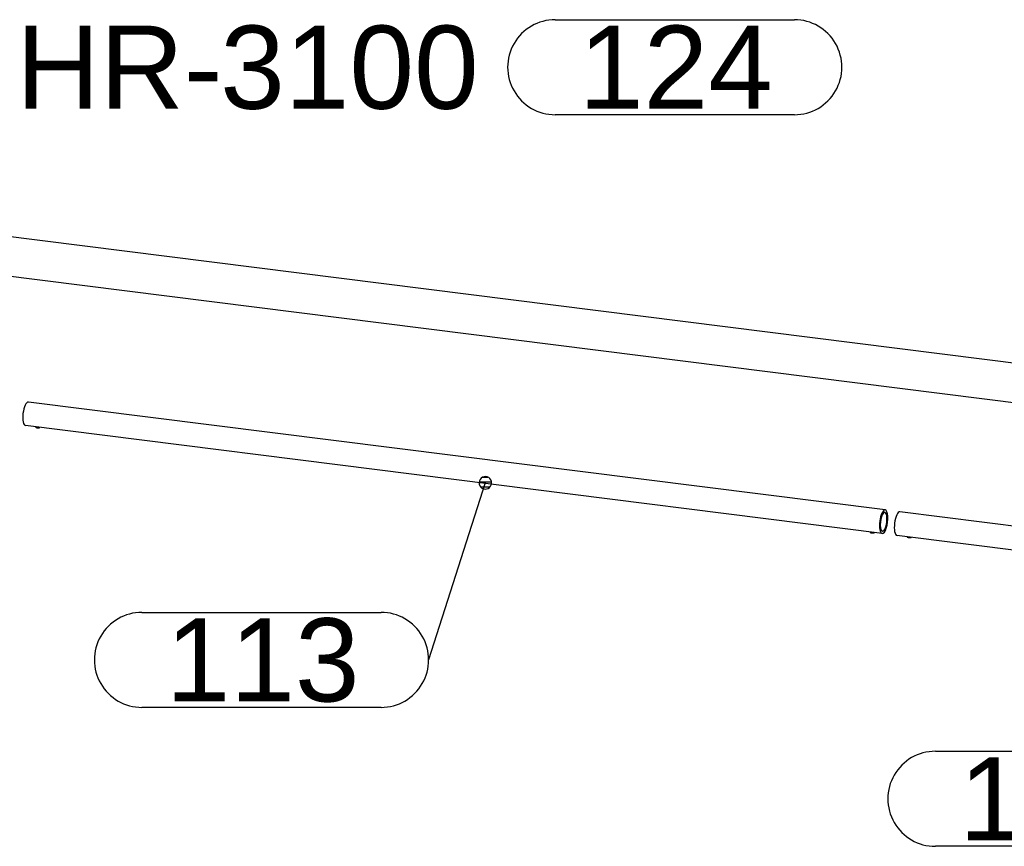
# Model space of a CAD drawing. Header units: millimetres. Extents: x 4464 to 5058, y 2900 to 3320.
# Tile 36 of 110: x 4598 to 4639, y 3095 to 3130. Entities that reach past the tile are written whole.
import ezdxf
from ezdxf.enums import TextEntityAlignment as Align

# ---------------------------------------------------------------- set-up
doc = ezdxf.new("R2010")
doc.units = ezdxf.units.MM
doc.layers.get('0').update_dxf_attribs({"linetype": 'CONTINUOUS'})
for name, color, linetype in [('DIM49', 4, 'CONTINUOUS'), ('LE_RED', 1, 'CONTINUOUS'), ('TXT_ALL', 7, 'CONTINUOUS')]:
    doc.layers.add(name, color=color, linetype=linetype)
doc.styles.add('ARIAL', font='arial.ttf')

# ---------------------------------------------------------------- blocks, each defined once
blk = doc.blocks.new('SHAPE_06115', base_point=(4597.513, 3128.037))
at = {"layer": 'DIM49', "color": 3}
for p, q in [((4620.197, 3130.037), (4630.26, 3130.037)), ((4630.26, 3126.037), (4620.197, 3126.037))]:
    blk.add_line(p, q, dxfattribs=at)
for centre, start_param, end_param in [((4620.197, 3128.037), 1.570796, 4.712389), ((4630.26, 3128.037), 4.712389, 7.853982)]:
    blk.add_ellipse(centre, major_axis=(2, 0), ratio=1, start_param=start_param, end_param=end_param, dxfattribs=at)
at = {"layer": 'TXT_ALL', "color": 3, "style": 'ARIAL'}
for s, p in [('HR-', (4597.513, 3128.037)), ('3100', (4606.103, 3128.037))]:
    blk.add_text(s, height=3.5, dxfattribs=at).set_placement(p, align=Align.MIDDLE_LEFT)
at = {"layer": 'TXT_ALL', "color": 1, "style": 'ARIAL'}
blk.add_text('124', height=3.5, dxfattribs=at).set_placement((4621.197, 3128.037), align=Align.MIDDLE_LEFT)
blk = doc.blocks.new('HANDREGEL PROFIEL 50X47_02490', base_point=(4558.705, 3124.1))
for p, q in [((4558.959, 3125.735), (4653.778, 3113.789)), ((4558.705, 3124.1), (4653.562, 3112.149))]:
    blk.add_line(p, q)
blk.add_ellipse((4558.855, 3124.909), major_axis=(-0.104, -0.827), ratio=0.333333, start_param=3.141593, end_param=6.109026)
blk.add_blockref('SHAPE_06115', (4597.513, 3128.037))
blk = doc.blocks.new('HANDREGEL PROFIEL 50X47_02489')
blk.add_blockref('HANDREGEL PROFIEL 50X47_02490', (4558.705, 3124.1))
blk = doc.blocks.new('Handregel_02472')
blk.add_blockref('HANDREGEL PROFIEL 50X47_02489', (0, 0))
blk = doc.blocks.new('SHAPE_06077', base_point=(4617.257, 3110.541))
at = {"layer": 'DIM49', "color": 3}
for p, q in [((4617.145, 3110.778), (4617.367, 3110.778)), ((4617.257, 3110.541), (4614.872, 3103.089)), ((4616.999, 3110.578), (4617.516, 3110.578)), ((4617.053, 3110.378), (4617.462, 3110.378)), ((4602.809, 3105.089), (4612.872, 3105.089)), ((4612.872, 3101.089), (4602.809, 3101.089))]:
    blk.add_line(p, q, dxfattribs=at)
blk.add_lwpolyline([(4617.27, 3110.804), (4617.202, 3110.798), (4617.137, 3110.775), (4617.08, 3110.736), (4617.036, 3110.683), (4617.007, 3110.621), (4616.994, 3110.554), (4617, 3110.485), (4617.023, 3110.42), (4617.063, 3110.364), (4617.115, 3110.32), (4617.177, 3110.29), (4617.245, 3110.278), (4617.313, 3110.284), (4617.378, 3110.307), (4617.435, 3110.346), (4617.479, 3110.399), (4617.508, 3110.461), (4617.52, 3110.528), (4617.515, 3110.597), (4617.492, 3110.662), (4617.452, 3110.718), (4617.4, 3110.762), (4617.338, 3110.792)], close=True, dxfattribs=at)
for centre, start_param, end_param in [((4602.809, 3103.089), 1.570796, 4.712389), ((4612.872, 3103.089), 4.712389, 7.853982)]:
    blk.add_ellipse(centre, major_axis=(2, 0), ratio=1, start_param=start_param, end_param=end_param, dxfattribs=at)
at = {"layer": 'TXT_ALL', "style": 'ARIAL'}
blk.add_text('113', height=3.5, dxfattribs=at).set_placement((4603.809, 3103.089), align=Align.MIDDLE_LEFT)
blk = doc.blocks.new('Precisie buis 30x3_02520', base_point=(4634.066, 3109.299))
for p, q in [((4634.078, 3109.399), (4598.034, 3113.94)), ((4633.953, 3108.406), (4597.909, 3112.948))]:
    blk.add_line(p, q)
for centre, major_axis, start_param, end_param in [((4597.971, 3113.444), (-0.062, -0.496), 3.141593, 6.283185), ((4634.016, 3108.903), (-0.062, -0.496), 3.141593, 6.283185), ((4634.016, 3108.903), (-0.062, -0.496), 6.283185, 9.424778), ((4634.016, 3108.903), (-0.05, -0.397), 3.141593, 6.283185), ((4634.016, 3108.903), (-0.05, -0.397), 0, 3.141593)]:
    blk.add_ellipse(centre, major_axis=major_axis, ratio=0.333333, start_param=start_param, end_param=end_param)
blk.add_blockref('SHAPE_06077', (4617.257, 3110.541))
blk = doc.blocks.new('Precisie buis 30x3_02519')
blk.add_blockref('Precisie buis 30x3_02520', (4634.066, 3109.299))
blk = doc.blocks.new('Stelschroef (DIN 913 - ISO 4026)-M6x5_02523', base_point=(4598.373, 3112.865))
at = {"layer": 'LE_RED'}
blk.add_ellipse((4598.439, 3112.882), major_axis=(0.0833, 0), ratio=0.333333, start_param=3.800651, end_param=5.658796, dxfattribs=at)
blk = doc.blocks.new('GEWINDE_02525', base_point=(4598.36, 3112.871))
for p, q in [((4598.36, 3112.871), (4598.373, 3112.865)), ((4598.518, 3112.871), (4598.505, 3112.865))]:
    blk.add_line(p, q)
for start_param, end_param in [(3.141593, 3.800651), (3.800651, 5.624127)]:
    blk.add_ellipse((4598.439, 3112.891), major_axis=(0.1, 0), ratio=0.333333, start_param=start_param, end_param=end_param)
at = {"layer": 'LE_RED'}
for start_param, end_param in [(3.141593, 3.800651), (3.800651, 5.624127)]:
    blk.add_ellipse((4598.439, 3112.882), major_axis=(0.0833, 0), ratio=0.333333, start_param=start_param, end_param=end_param, dxfattribs=at)
blk = doc.blocks.new('GEWINDE_02524')
blk.add_blockref('GEWINDE_02525', (4598.36, 3112.871))
blk = doc.blocks.new('Stelschroef (DIN 913 - ISO 4026)-M6x5_02522')
for name, p in [('GEWINDE_02524', (0, 0)), ('Stelschroef (DIN 913 - ISO 4026)-M6x5_02523', (4598.373, 3112.865))]:
    blk.add_blockref(name, p)
blk = doc.blocks.new('Stelschroef (DIN 913 - ISO 4026)-M6x5_02527', base_point=(4633.482, 3108.442))
at = {"layer": 'LE_RED'}
blk.add_ellipse((4633.548, 3108.459), major_axis=(0.0833, 0), ratio=0.333333, start_param=3.800651, end_param=5.658796, dxfattribs=at)
blk = doc.blocks.new('GEWINDE_02529', base_point=(4633.469, 3108.447))
for p, q in [((4633.469, 3108.447), (4633.482, 3108.442)), ((4633.627, 3108.447), (4633.614, 3108.442))]:
    blk.add_line(p, q)
for start_param, end_param in [(3.141593, 3.800651), (3.800651, 5.624127)]:
    blk.add_ellipse((4633.548, 3108.468), major_axis=(0.1, 0), ratio=0.333333, start_param=start_param, end_param=end_param)
at = {"layer": 'LE_RED'}
for start_param, end_param in [(3.141593, 3.800651), (3.800651, 5.624127)]:
    blk.add_ellipse((4633.548, 3108.459), major_axis=(0.0833, 0), ratio=0.333333, start_param=start_param, end_param=end_param, dxfattribs=at)
blk = doc.blocks.new('GEWINDE_02528')
blk.add_blockref('GEWINDE_02529', (4633.469, 3108.447))
blk = doc.blocks.new('Stelschroef (DIN 913 - ISO 4026)-M6x5_02526')
for name, p in [('GEWINDE_02528', (0, 0)), ('Stelschroef (DIN 913 - ISO 4026)-M6x5_02527', (4633.482, 3108.442))]:
    blk.add_blockref(name, p)
blk = doc.blocks.new('Montage_02521')
for name in ['Stelschroef (DIN 913 - ISO 4026)-M6x5_02522', 'Stelschroef (DIN 913 - ISO 4026)-M6x5_02526']:
    blk.add_blockref(name, (0, 0))
blk = doc.blocks.new('Sierregel_02517')
for name in ['Precisie buis 30x3_02519', 'Montage_02521']:
    blk.add_blockref(name, (0, 0))
blk = doc.blocks.new('SHAPE_06075', base_point=(4651.358, 3106.214))
at = {"layer": 'DIM49', "color": 3}
for p, q in [((4651.358, 3106.214), (4648.256, 3097.241)), ((4651.1, 3106.251), (4651.618, 3106.251)), ((4651.245, 3106.451), (4651.467, 3106.451)), ((4651.153, 3106.051), (4651.563, 3106.051)), ((4636.192, 3099.241), (4646.256, 3099.241)), ((4646.256, 3095.241), (4636.192, 3095.241))]:
    blk.add_line(p, q, dxfattribs=at)
blk.add_lwpolyline([(4651.377, 3106.476), (4651.309, 3106.472), (4651.243, 3106.45), (4651.186, 3106.413), (4651.14, 3106.361), (4651.11, 3106.3), (4651.096, 3106.232), (4651.1, 3106.164), (4651.122, 3106.099), (4651.16, 3106.041), (4651.211, 3105.996), (4651.272, 3105.965), (4651.34, 3105.951), (4651.408, 3105.955), (4651.474, 3105.977), (4651.531, 3106.015), (4651.577, 3106.066), (4651.607, 3106.128), (4651.621, 3106.195), (4651.617, 3106.264), (4651.595, 3106.329), (4651.557, 3106.386), (4651.506, 3106.432), (4651.445, 3106.462)], close=True, dxfattribs=at)
for centre, start_param, end_param in [((4636.192, 3097.241), 1.570796, 4.712389), ((4646.256, 3097.241), 4.712389, 7.853982)]:
    blk.add_ellipse(centre, major_axis=(2, 0), ratio=1, start_param=start_param, end_param=end_param, dxfattribs=at)
at = {"layer": 'TXT_ALL', "style": 'ARIAL'}
blk.add_text('113', height=3.5, dxfattribs=at).set_placement((4637.192, 3097.241), align=Align.MIDDLE_LEFT)
blk = doc.blocks.new('Precisie buis 30x3_02533', base_point=(4670.734, 3104.68))
for p, q in [((4670.747, 3104.779), (4634.702, 3109.32)), ((4670.622, 3103.787), (4634.577, 3108.328))]:
    blk.add_line(p, q)
for centre, major_axis, start_param, end_param in [((4634.64, 3108.824), (-0.062, -0.496), 3.141593, 6.283185), ((4670.684, 3104.283), (-0.062, -0.496), 3.141593, 6.283185), ((4670.684, 3104.283), (-0.05, -0.397), 3.141593, 6.283185), ((4670.684, 3104.283), (-0.062, -0.496), 6.283185, 9.424778), ((4670.684, 3104.283), (-0.05, -0.397), 0, 3.141593)]:
    blk.add_ellipse(centre, major_axis=major_axis, ratio=0.333333, start_param=start_param, end_param=end_param)
blk.add_blockref('SHAPE_06075', (4651.358, 3106.214))
blk = doc.blocks.new('Precisie buis 30x3_02532')
blk.add_blockref('Precisie buis 30x3_02533', (4670.734, 3104.68))
blk = doc.blocks.new('Stelschroef (DIN 913 - ISO 4026)-M6x5_02536', base_point=(4635.041, 3108.245))
at = {"layer": 'LE_RED'}
blk.add_ellipse((4635.107, 3108.262), major_axis=(0.0833, 0), ratio=0.333333, start_param=3.800649, end_param=5.658796, dxfattribs=at)
blk = doc.blocks.new('GEWINDE_02538', base_point=(4635.028, 3108.251))
for p, q in [((4635.028, 3108.251), (4635.041, 3108.245)), ((4635.186, 3108.251), (4635.173, 3108.245))]:
    blk.add_line(p, q)
for start_param, end_param in [(3.141593, 3.800651), (3.800651, 5.624127)]:
    blk.add_ellipse((4635.107, 3108.271), major_axis=(0.1, 0), ratio=0.333333, start_param=start_param, end_param=end_param)
at = {"layer": 'LE_RED'}
for start_param, end_param in [(3.141593, 3.800651), (3.800651, 5.624127)]:
    blk.add_ellipse((4635.107, 3108.262), major_axis=(0.0833, 0), ratio=0.333333, start_param=start_param, end_param=end_param, dxfattribs=at)
blk = doc.blocks.new('GEWINDE_02537')
blk.add_blockref('GEWINDE_02538', (4635.028, 3108.251))
blk = doc.blocks.new('Stelschroef (DIN 913 - ISO 4026)-M6x5_02535')
for name, p in [('GEWINDE_02537', (0, 0)), ('Stelschroef (DIN 913 - ISO 4026)-M6x5_02536', (4635.041, 3108.245))]:
    blk.add_blockref(name, p)
blk = doc.blocks.new('Stelschroef (DIN 913 - ISO 4026)-M6x5_02540', base_point=(4670.151, 3103.822))
at = {"layer": 'LE_RED'}
blk.add_ellipse((4670.216, 3103.839), major_axis=(0.0833, 0), ratio=0.333333, start_param=3.800651, end_param=5.658796, dxfattribs=at)
blk = doc.blocks.new('GEWINDE_02542', base_point=(4670.137, 3103.828))
for p, q in [((4670.137, 3103.828), (4670.151, 3103.822)), ((4670.296, 3103.828), (4670.282, 3103.822))]:
    blk.add_line(p, q)
for start_param, end_param in [(3.141593, 3.800651), (3.800651, 5.624127)]:
    blk.add_ellipse((4670.216, 3103.848), major_axis=(0.1, 0), ratio=0.333333, start_param=start_param, end_param=end_param)
at = {"layer": 'LE_RED'}
for start_param, end_param in [(3.141593, 3.800651), (3.800651, 5.624127)]:
    blk.add_ellipse((4670.216, 3103.839), major_axis=(0.0833, 0), ratio=0.333333, start_param=start_param, end_param=end_param, dxfattribs=at)
blk = doc.blocks.new('GEWINDE_02541')
blk.add_blockref('GEWINDE_02542', (4670.137, 3103.828))
blk = doc.blocks.new('Stelschroef (DIN 913 - ISO 4026)-M6x5_02539')
for name, p in [('GEWINDE_02541', (0, 0)), ('Stelschroef (DIN 913 - ISO 4026)-M6x5_02540', (4670.151, 3103.822))]:
    blk.add_blockref(name, p)
blk = doc.blocks.new('Montage_02534')
for name in ['Stelschroef (DIN 913 - ISO 4026)-M6x5_02535', 'Stelschroef (DIN 913 - ISO 4026)-M6x5_02539']:
    blk.add_blockref(name, (0, 0))
blk = doc.blocks.new('Sierregel_02530')
for name in ['Precisie buis 30x3_02532', 'Montage_02534']:
    blk.add_blockref(name, (0, 0))
blk = doc.blocks.new('Sierregels_02503')
for name in ['Sierregel_02517', 'Sierregel_02530']:
    blk.add_blockref(name, (0, 0))
blk = doc.blocks.new('_A3D0206_02471')
for name in ['Handregel_02472', 'Sierregels_02503']:
    blk.add_blockref(name, (0, 0))
blk = doc.blocks.new('_ANS0206_02470')
blk.add_blockref('_A3D0206_02471', (0, 0))

msp = doc.modelspace()

# ---------------------------------------------------------------- block references
msp.add_blockref('_ANS0206_02470', (0, 0))

doc.saveas('drawing.dxf')
